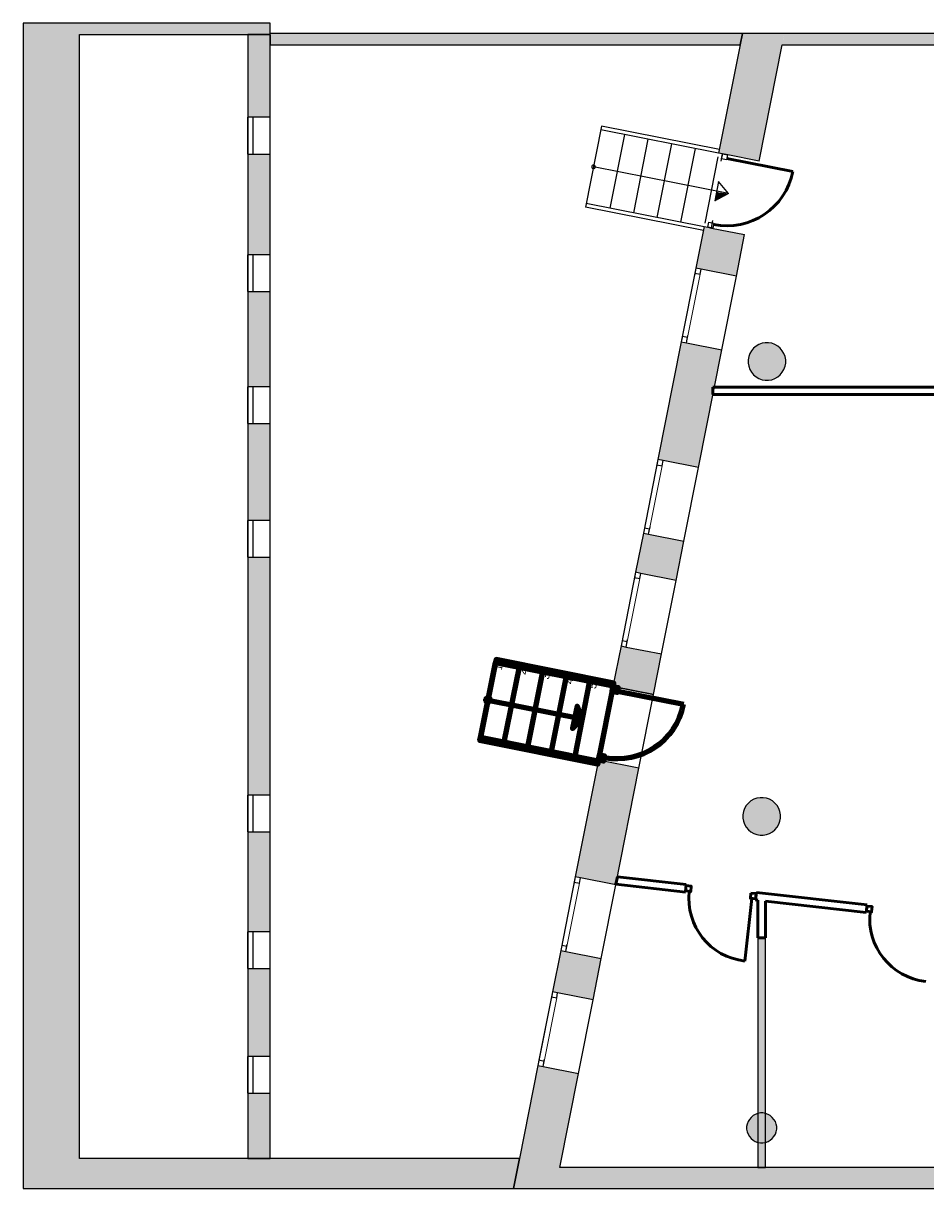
# Model space of a CAD drawing. Header units: metres. Extents: x -1 to 438, y -6 to 31.
# Tile 2 of 6: x 391 to 403, y 13 to 28. Entities that reach past the tile are written whole.
import ezdxf

# ---------------------------------------------------------------- set-up
doc = ezdxf.new("R2010")
doc.units = ezdxf.units.M
doc.linetypes.add('CONTINUA', pattern=[0])
doc.linetypes.add('PUNKT', pattern=[6.35, 0, -6.35])
for name, color, linetype, lineweight in [('3D P1 MURS EXISTENTS', 7, 'CONTINUA', 25), ('3D P1 MURS NOUS', 7, 'CONTINUA', 25), ('3D P1 PILAR', 7, 'CONTINUA', 25), ('P1 ESCALES 2D', 7, 'CONTINUA', 25)]:
    doc.layers.add(name, color=color, linetype=linetype, lineweight=lineweight)
doc.styles.add('ARIAL', font='arial.ttf')

# ---------------------------------------------------------------- blocks, each defined once
blk = doc.blocks.new('_CLOSEDFILLED')
at = {"color": 0, "linetype": 'ByBlock', "lineweight": -2}
blk.add_solid([(-1, 0), (0, 0), (-1, 0)], dxfattribs=at)
blk = doc.blocks.new('OBJETO_COMPLEJO_2')
at = {"layer": 'P1 ESCALES 2D', "color": 7, "lineweight": 25, "transparency": 33554687}
for start, end in [(0, 180), (180, 0)]:
    blk.add_arc((398.747, 26.453), 0.025, start, end, dxfattribs=at)

msp = doc.modelspace()

# ---------------------------------------------------------------- hatches: boundary and pattern name
at = {"layer": '3D P1 MURS EXISTENTS', "linetype": 'CONTINUA', "lineweight": 18, "true_color": 0xa0a0a0, "transparency": 33554687}
for points in [[(391.15, 28.364), (391.15, 12.841), (391.9, 12.841), (391.9, 28.364)], [(391.9, 28.214), (394.44, 28.214), (394.44, 28.364), (391.9, 28.364)], [(394.14, 28.214), (394.14, 27.112), (394.44, 27.112), (394.44, 28.214)], [(400.73, 28.228), (394.44, 28.228), (394.44, 28.078), (400.7, 28.078)], [(400.414, 26.636), (400.954, 26.529), (401.29, 28.228), (400.73, 28.228)], [(426.846, 28.228), (401.29, 28.228), (401.261, 28.078), (426.815, 28.078)], [(394.44, 26.622), (394.14, 26.622), (394.14, 25.282), (394.44, 25.282)], [(400.111, 25.103), (400.65, 24.996), (400.76, 25.549), (400.22, 25.656)], [(394.14, 24.792), (394.14, 23.522), (394.44, 23.522), (394.44, 24.792)], [(399.916, 24.122), (399.605, 22.553), (400.145, 22.446), (400.456, 24.015)], [(394.44, 23.032), (394.14, 23.032), (394.14, 21.742), (394.44, 21.742)], [(399.308, 21.051), (399.847, 20.944), (399.95, 21.465), (399.411, 21.572)], [(394.14, 21.252), (394.14, 18.082), (394.44, 18.082), (394.44, 21.252)], [(399.653, 19.963), (399.113, 20.07), (399.006, 19.531), (399.546, 19.424)], [(398.812, 18.55), (398.504, 16.994), (399.043, 16.887), (399.352, 18.443)], [(394.44, 17.592), (394.14, 17.592), (394.14, 16.262), (394.44, 16.262)], [(398.74, 15.356), (398.849, 15.906), (398.309, 16.013), (398.201, 15.463)], [(394.14, 14.602), (394.44, 14.602), (394.44, 15.772), (394.14, 15.772)], [(398.006, 14.482), (397.681, 12.841), (398.242, 12.841), (398.546, 14.375)], [(394.44, 14.112), (394.14, 14.112), (394.14, 13.241), (394.44, 13.241)], [(391.9, 12.841), (397.681, 12.841), (397.76, 13.241), (391.9, 13.241)], [(398.242, 12.841), (423.657, 12.841), (423.716, 13.121), (398.297, 13.121)]]:
    msp.add_hatch(color=253, dxfattribs=at).paths.add_polyline_path(points)
at = {"layer": '3D P1 MURS NOUS', "linetype": 'CONTINUA', "lineweight": 18, "true_color": 0x006e00, "transparency": 33554687}
msp.add_hatch(color=96, dxfattribs=at).paths.add_polyline_path([(400.936, 16.184), (400.936, 13.121), (401.036, 13.121), (401.036, 16.184)])
at = {"layer": '3D P1 PILAR', "linetype": 'CONTINUA', "lineweight": 18, "transparency": 33554687}
for points in [[(401.079, 24.109), (401.035, 24.109), (400.992, 24.102), (400.951, 24.087), (400.913, 24.065), (400.88, 24.037), (400.852, 24.003), (400.83, 23.965), (400.815, 23.924), (400.807, 23.881), (400.807, 23.838), (400.815, 23.795), (400.83, 23.754), (400.852, 23.716), (400.88, 23.682), (400.913, 23.654), (400.951, 23.632), (400.992, 23.617), (401.035, 23.61), (401.079, 23.61), (401.122, 23.617), (401.163, 23.632), (401.201, 23.654), (401.234, 23.682), (401.262, 23.716), (401.284, 23.754), (401.299, 23.795), (401.307, 23.838), (401.307, 23.881), (401.299, 23.924), (401.284, 23.965), (401.262, 24.003), (401.234, 24.037), (401.201, 24.065), (401.163, 24.087), (401.122, 24.102)], [(401.009, 18.049), (400.965, 18.049), (400.922, 18.042), (400.881, 18.027), (400.843, 18.005), (400.81, 17.977), (400.782, 17.943), (400.76, 17.905), (400.745, 17.864), (400.737, 17.821), (400.737, 17.778), (400.745, 17.735), (400.76, 17.694), (400.782, 17.656), (400.81, 17.622), (400.843, 17.594), (400.881, 17.572), (400.922, 17.557), (400.965, 17.55), (401.009, 17.55), (401.052, 17.557), (401.093, 17.572), (401.131, 17.594), (401.164, 17.622), (401.192, 17.656), (401.214, 17.694), (401.229, 17.735), (401.237, 17.778), (401.237, 17.821), (401.229, 17.864), (401.214, 17.905), (401.192, 17.943), (401.164, 17.977), (401.131, 18.005), (401.093, 18.027), (401.052, 18.042)], [(401.004, 13.849), (400.97, 13.849), (400.935, 13.843), (400.902, 13.831), (400.872, 13.814), (400.845, 13.791), (400.823, 13.764), (400.805, 13.734), (400.793, 13.701), (400.787, 13.667), (400.787, 13.632), (400.793, 13.598), (400.805, 13.565), (400.823, 13.534), (400.845, 13.508), (400.872, 13.485), (400.902, 13.468), (400.935, 13.456), (400.97, 13.45), (401.004, 13.45), (401.039, 13.456), (401.072, 13.468), (401.102, 13.485), (401.129, 13.508), (401.151, 13.534), (401.169, 13.565), (401.181, 13.598), (401.187, 13.632), (401.187, 13.667), (401.181, 13.701), (401.169, 13.734), (401.151, 13.764), (401.129, 13.791), (401.102, 13.814), (401.072, 13.831), (401.039, 13.843)]]:
    msp.add_hatch(color=9, dxfattribs=at).paths.add_polyline_path(points)

# ---------------------------------------------------------------- linework, layer by layer
at = {"layer": '3D P1 MURS EXISTENTS', "color": 7, "linetype": 'CONTINUA', "lineweight": 25, "transparency": 33554687}
for p, q in [((391.15, 28.364), (391.15, 12.841)), ((391.9, 28.364), (391.15, 28.364)), ((394.44, 28.364), (391.9, 28.364)), ((394.44, 28.228), (394.44, 28.364)), ((391.9, 28.214), (394.14, 28.214)), ((391.9, 13.241), (391.9, 28.214)), ((394.14, 28.214), (394.44, 28.214)), ((394.14, 28.214), (394.14, 27.112)), ((394.44, 28.214), (394.14, 28.214)), ((400.73, 28.228), (394.44, 28.228)), ((394.44, 28.078), (394.44, 28.214)), ((394.44, 28.214), (394.44, 28.078)), ((400.7, 28.078), (400.73, 28.228)), ((400.73, 28.228), (400.7, 28.078)), ((401.29, 28.228), (400.73, 28.228)), ((426.846, 28.228), (401.29, 28.228)), ((394.44, 27.112), (394.44, 28.078)), ((394.44, 28.078), (400.7, 28.078)), ((400.7, 28.078), (400.414, 26.636)), ((400.954, 26.529), (401.261, 28.078)), ((401.261, 28.078), (404.337, 28.078)), ((394.21, 27.112), (394.14, 27.112)), ((394.14, 27.112), (394.14, 26.622)), ((394.14, 26.622), (394.14, 27.112)), ((394.44, 27.112), (394.21, 27.112)), ((394.21, 26.622), (394.21, 27.112)), ((394.44, 26.622), (394.44, 27.112)), ((394.14, 26.622), (394.21, 26.622)), ((394.14, 26.622), (394.14, 25.282)), ((394.21, 26.622), (394.44, 26.622)), ((394.44, 25.282), (394.44, 26.622)), ((400.463, 26.627), (400.414, 26.636)), ((400.512, 26.617), (400.463, 26.627)), ((400.954, 26.529), (400.512, 26.617)), ((400.22, 25.656), (400.111, 25.103)), ((400.22, 25.656), (400.269, 25.647)), ((400.269, 25.647), (400.318, 25.637)), ((400.318, 25.637), (400.76, 25.549)), ((400.65, 24.996), (400.76, 25.549)), ((394.21, 25.282), (394.14, 25.282)), ((394.14, 25.282), (394.14, 24.792)), ((394.14, 24.792), (394.14, 25.282)), ((394.44, 25.282), (394.21, 25.282)), ((394.21, 24.792), (394.21, 25.282)), ((394.44, 24.792), (394.44, 25.282)), ((400.111, 25.103), (399.916, 24.122)), ((400.179, 25.09), (400.111, 25.103)), ((400.65, 24.996), (400.179, 25.09)), ((400.456, 24.015), (400.65, 24.996)), ((394.14, 24.792), (394.21, 24.792)), ((394.14, 24.792), (394.14, 23.522)), ((394.21, 24.792), (394.44, 24.792)), ((394.44, 23.522), (394.44, 24.792)), ((399.916, 24.122), (399.605, 22.553)), ((399.916, 24.122), (399.985, 24.109)), ((399.985, 24.109), (400.456, 24.015)), ((400.145, 22.446), (400.456, 24.015)), ((394.21, 23.522), (394.14, 23.522)), ((394.14, 23.522), (394.14, 23.032)), ((394.14, 23.032), (394.14, 23.522)), ((394.44, 23.522), (394.21, 23.522)), ((394.21, 23.032), (394.21, 23.522)), ((394.44, 23.032), (394.44, 23.522)), ((394.14, 23.032), (394.21, 23.032)), ((394.14, 23.032), (394.14, 21.742)), ((394.21, 23.032), (394.44, 23.032)), ((394.44, 21.742), (394.44, 23.032)), ((399.605, 22.553), (399.411, 21.572)), ((399.674, 22.539), (399.605, 22.553)), ((400.145, 22.446), (399.674, 22.539)), ((399.95, 21.465), (400.145, 22.446)), ((394.21, 21.742), (394.14, 21.742)), ((394.14, 21.742), (394.14, 21.252)), ((394.14, 21.252), (394.14, 21.742)), ((394.44, 21.742), (394.21, 21.742)), ((394.21, 21.252), (394.21, 21.742)), ((394.44, 21.252), (394.44, 21.742)), ((399.411, 21.572), (399.308, 21.051)), ((399.411, 21.572), (399.48, 21.558)), ((399.48, 21.558), (399.95, 21.465)), ((399.847, 20.944), (399.95, 21.465)), ((394.14, 21.252), (394.21, 21.252)), ((394.14, 21.252), (394.14, 18.082)), ((394.21, 21.252), (394.44, 21.252)), ((394.44, 18.082), (394.44, 21.252)), ((399.308, 21.051), (399.113, 20.07)), ((399.376, 21.037), (399.308, 21.051)), ((399.847, 20.944), (399.376, 21.037)), ((399.653, 19.963), (399.847, 20.944)), ((399.113, 20.07), (399.006, 19.531)), ((399.113, 20.07), (399.182, 20.056)), ((399.182, 20.056), (399.653, 19.963)), ((399.546, 19.424), (399.653, 19.963)), ((399.006, 19.531), (399.546, 19.424)), ((398.812, 18.55), (398.504, 16.994)), ((399.352, 18.443), (398.812, 18.55)), ((399.043, 16.887), (399.352, 18.443)), ((394.21, 18.082), (394.14, 18.082)), ((394.14, 18.082), (394.14, 17.592)), ((394.14, 17.592), (394.14, 18.082)), ((394.44, 18.082), (394.21, 18.082)), ((394.21, 17.592), (394.21, 18.082)), ((394.44, 17.592), (394.44, 18.082)), ((394.14, 17.592), (394.21, 17.592)), ((394.14, 17.592), (394.14, 16.262)), ((394.21, 17.592), (394.44, 17.592)), ((394.44, 16.262), (394.44, 17.592)), ((398.504, 16.994), (398.309, 16.013)), ((398.573, 16.98), (398.504, 16.994)), ((399.043, 16.887), (398.573, 16.98)), ((398.849, 15.906), (399.043, 16.887)), ((394.21, 16.262), (394.14, 16.262)), ((394.14, 16.262), (394.14, 15.772)), ((394.14, 15.772), (394.14, 16.262)), ((394.44, 16.262), (394.21, 16.262)), ((394.21, 15.772), (394.21, 16.262)), ((394.44, 15.772), (394.44, 16.262)), ((398.309, 16.013), (398.201, 15.463)), ((398.309, 16.013), (398.378, 15.999)), ((398.378, 15.999), (398.849, 15.906)), ((398.74, 15.356), (398.849, 15.906)), ((394.14, 15.772), (394.21, 15.772)), ((394.14, 15.772), (394.14, 14.602)), ((394.21, 15.772), (394.44, 15.772)), ((394.44, 14.602), (394.44, 15.772)), ((398.201, 15.463), (398.006, 14.482)), ((398.269, 15.45), (398.201, 15.463)), ((398.74, 15.356), (398.269, 15.45)), ((398.546, 14.375), (398.74, 15.356)), ((394.21, 14.602), (394.14, 14.602)), ((394.14, 14.602), (394.14, 14.112)), ((394.14, 14.112), (394.14, 14.602)), ((394.44, 14.602), (394.21, 14.602)), ((394.21, 14.112), (394.21, 14.602)), ((394.44, 14.112), (394.44, 14.602)), ((398.006, 14.482), (397.76, 13.241)), ((398.006, 14.482), (398.075, 14.469)), ((398.075, 14.469), (398.546, 14.375)), ((398.297, 13.121), (398.546, 14.375)), ((394.14, 14.112), (394.21, 14.112)), ((394.14, 14.112), (394.14, 13.241)), ((394.21, 14.112), (394.44, 14.112)), ((394.44, 13.241), (394.44, 14.112)), ((394.14, 13.241), (391.9, 13.241)), ((394.14, 13.241), (394.44, 13.241)), ((394.44, 13.241), (394.14, 13.241)), ((397.76, 13.241), (394.44, 13.241)), ((397.681, 12.841), (397.76, 13.241)), ((397.76, 13.241), (397.681, 12.841)), ((423.716, 13.121), (398.297, 13.121)), ((391.15, 12.841), (391.9, 12.841)), ((391.9, 12.841), (397.681, 12.841)), ((397.681, 12.841), (398.242, 12.841)), ((398.242, 12.841), (423.657, 12.841))]:
    msp.add_line(p, q, dxfattribs=at)
at = {"layer": '3D P1 MURS EXISTENTS', "color": 7, "linetype": 'PUNKT', "lineweight": 25, "transparency": 33554687}
for p, q in [((394.14, 27.112), (394.14, 26.622)), ((394.21, 27.112), (394.14, 27.112)), ((394.21, 26.622), (394.21, 27.112)), ((394.14, 26.622), (394.21, 26.622)), ((400.463, 26.627), (400.269, 25.647)), ((400.318, 25.637), (400.512, 26.617)), ((400.512, 26.617), (400.463, 26.627)), ((400.269, 25.647), (400.318, 25.637)), ((394.14, 25.282), (394.14, 24.792)), ((394.21, 25.282), (394.14, 25.282)), ((394.21, 24.792), (394.21, 25.282)), ((400.111, 25.103), (399.916, 24.122)), ((399.985, 24.109), (400.179, 25.09)), ((400.179, 25.09), (400.111, 25.103)), ((394.14, 24.792), (394.21, 24.792)), ((399.916, 24.122), (399.985, 24.109)), ((394.14, 23.522), (394.14, 23.032)), ((394.21, 23.522), (394.14, 23.522)), ((394.21, 23.032), (394.21, 23.522)), ((394.14, 23.032), (394.21, 23.032)), ((399.605, 22.553), (399.411, 21.572)), ((399.48, 21.558), (399.674, 22.539)), ((399.674, 22.539), (399.605, 22.553)), ((394.14, 21.742), (394.14, 21.252)), ((394.21, 21.742), (394.14, 21.742)), ((394.21, 21.252), (394.21, 21.742)), ((399.411, 21.572), (399.48, 21.558)), ((394.14, 21.252), (394.21, 21.252)), ((399.308, 21.051), (399.113, 20.07)), ((399.182, 20.056), (399.376, 21.037)), ((399.376, 21.037), (399.308, 21.051)), ((399.113, 20.07), (399.182, 20.056)), ((394.14, 18.082), (394.14, 17.592)), ((394.21, 18.082), (394.14, 18.082)), ((394.21, 17.592), (394.21, 18.082)), ((394.14, 17.592), (394.21, 17.592)), ((398.504, 16.994), (398.309, 16.013)), ((398.378, 15.999), (398.573, 16.98)), ((398.573, 16.98), (398.504, 16.994)), ((394.14, 16.262), (394.14, 15.772)), ((394.21, 16.262), (394.14, 16.262)), ((394.21, 15.772), (394.21, 16.262)), ((398.309, 16.013), (398.378, 15.999)), ((394.14, 15.772), (394.21, 15.772)), ((398.201, 15.463), (398.006, 14.482)), ((398.075, 14.469), (398.269, 15.45)), ((398.269, 15.45), (398.201, 15.463)), ((394.14, 14.602), (394.14, 14.112)), ((394.21, 14.602), (394.14, 14.602)), ((394.21, 14.112), (394.21, 14.602)), ((398.006, 14.482), (398.075, 14.469)), ((394.14, 14.112), (394.21, 14.112))]:
    msp.add_line(p, q, dxfattribs=at)
at = {"layer": '3D P1 MURS EXISTENTS', "color": 202, "linetype": 'CONTINUA', "lineweight": 50, "transparency": 33554687}
msp.add_line((400.522, 26.564), (401.404, 26.389), dxfattribs=at)
at = {"layer": '3D P1 MURS EXISTENTS', "color": 7, "linetype": 'CONTINUA', "lineweight": 25, "transparency": 33554687}
for points in [[(400.45, 26.558), (400.463, 26.627), (400.532, 26.613), (400.518, 26.544), (400.45, 26.558)], [(400.269, 25.647), (400.283, 25.715), (400.351, 25.702), (400.338, 25.633), (400.269, 25.647)], [(400.111, 25.103), (400.097, 25.034), (400.166, 25.021), (400.179, 25.09), (400.111, 25.103)], [(399.93, 24.191), (399.916, 24.122), (399.985, 24.109), (399.998, 24.177), (399.93, 24.191)], [(399.605, 22.553), (399.592, 22.484), (399.66, 22.47), (399.674, 22.539), (399.605, 22.553)], [(399.425, 21.64), (399.411, 21.572), (399.48, 21.558), (399.493, 21.627), (399.425, 21.64)], [(399.308, 21.051), (399.294, 20.982), (399.363, 20.969), (399.376, 21.037), (399.308, 21.051)], [(399.127, 20.139), (399.113, 20.07), (399.182, 20.056), (399.196, 20.125), (399.127, 20.139)], [(398.504, 16.994), (398.49, 16.925), (398.559, 16.911), (398.573, 16.98), (398.504, 16.994)], [(398.323, 16.081), (398.309, 16.013), (398.378, 15.999), (398.392, 16.068), (398.323, 16.081)], [(398.201, 15.463), (398.187, 15.395), (398.256, 15.381), (398.269, 15.45), (398.201, 15.463)], [(398.02, 14.551), (398.006, 14.482), (398.075, 14.469), (398.089, 14.537), (398.02, 14.551)]]:
    msp.add_lwpolyline(points, close=True, dxfattribs=at)
at = {"layer": '3D P1 MURS EXISTENTS', "color": 40, "linetype": 'CONTINUA', "lineweight": 18, "transparency": 33554687}
for points in [[(400.097, 25.034), (399.93, 24.191), (399.998, 24.177), (400.166, 25.021), (400.097, 25.034)], [(399.592, 22.484), (399.425, 21.64), (399.493, 21.627), (399.66, 22.47), (399.592, 22.484)], [(399.294, 20.982), (399.127, 20.139), (399.196, 20.125), (399.363, 20.969), (399.294, 20.982)], [(398.49, 16.925), (398.323, 16.081), (398.392, 16.068), (398.559, 16.911), (398.49, 16.925)], [(398.187, 15.395), (398.02, 14.551), (398.089, 14.537), (398.256, 15.381), (398.187, 15.395)]]:
    msp.add_lwpolyline(points, close=True, dxfattribs=at)
at = {"layer": '3D P1 MURS EXISTENTS', "color": 202, "linetype": 'CONTINUA', "lineweight": 50, "transparency": 33554687}
msp.add_arc((400.522, 26.564), 0.899, 258.7934, 348.7934, dxfattribs=at)
at = {"layer": '3D P1 MURS NOUS', "color": 4, "linetype": 'CONTINUA', "lineweight": 50, "transparency": 33554687}
for p, q in [((403.347, 23.519), (400.338, 23.519)), ((400.338, 23.519), (400.338, 23.419)), ((400.338, 23.419), (403.347, 23.419)), ((399.065, 16.995), (399.045, 16.897)), ((399.982, 16.892), (399.065, 16.995)), ((399.045, 16.897), (399.97, 16.792)), ((399.982, 16.892), (399.97, 16.792)), ((400.905, 16.687), (400.916, 16.787)), ((402.391, 16.62), (400.916, 16.787)), ((400.856, 16.708), (400.762, 15.873)), ((400.905, 16.687), (400.936, 16.684)), ((400.936, 16.684), (400.936, 16.184)), ((401.036, 16.184), (401.036, 16.672)), ((401.036, 16.672), (402.38, 16.521)), ((402.391, 16.62), (402.38, 16.521)), ((400.936, 16.184), (401.036, 16.184))]:
    msp.add_line(p, q, dxfattribs=at)
at = {"layer": '3D P1 MURS NOUS', "color": 240, "linetype": 'CONTINUA', "lineweight": 140, "transparency": 33554687}
for p, q in [((397.44, 19.85), (397.24, 18.849)), ((397.754, 19.787), (397.554, 18.787)), ((398.068, 19.724), (397.868, 18.724)), ((398.381, 19.662), (398.182, 18.662)), ((398.695, 19.599), (398.496, 18.599)), ((399.065, 19.468), (399.947, 19.293)), ((397.34, 19.35), (398.596, 19.099))]:
    msp.add_line(p, q, dxfattribs=at)
at = {"layer": '3D P1 MURS NOUS', "color": 7, "linetype": 'CONTINUA', "lineweight": 25, "transparency": 33554687}
for p, q in [((399.546, 19.424), (399.006, 19.531)), ((399.352, 18.443), (399.546, 19.424)), ((400.936, 16.184), (400.936, 13.121)), ((401.036, 16.184), (400.936, 16.184)), ((401.036, 13.121), (401.036, 16.184)), ((400.936, 13.121), (401.036, 13.121))]:
    msp.add_line(p, q, dxfattribs=at)
at = {"layer": '3D P1 MURS NOUS', "color": 240, "linetype": 'CONTINUA', "lineweight": 140, "transparency": 33554687}
for points in [[(397.44, 19.85), (399.009, 19.537), (399.017, 19.576), (397.448, 19.889), (397.44, 19.85)], [(397.44, 19.85), (399.009, 19.537), (398.81, 18.536), (397.24, 18.849), (397.44, 19.85)], [(398.993, 19.462), (399.006, 19.531), (399.075, 19.517), (399.062, 19.448), (398.993, 19.462)], [(398.596, 19.099), (398.527, 19.266), (398.468, 18.972), (398.596, 19.099)], [(397.24, 18.849), (398.81, 18.536), (398.802, 18.497), (397.233, 18.81), (397.24, 18.849)], [(398.812, 18.551), (398.826, 18.619), (398.895, 18.606), (398.881, 18.537), (398.812, 18.551)]]:
    msp.add_lwpolyline(points, close=True, dxfattribs=at)
at = {"layer": '3D P1 MURS NOUS', "color": 4, "linetype": 'CONTINUA', "lineweight": 50, "transparency": 33554687}
for points in [[(399.98, 16.877), (400.049, 16.869), (400.042, 16.799), (399.972, 16.807), (399.98, 16.877)], [(400.844, 16.779), (400.914, 16.772), (400.906, 16.702), (400.837, 16.71), (400.844, 16.779)], [(402.39, 16.605), (402.459, 16.598), (402.451, 16.528), (402.382, 16.536), (402.39, 16.605)]]:
    msp.add_lwpolyline(points, close=True, dxfattribs=at)
at = {"layer": '3D P1 MURS NOUS', "color": 240, "linetype": 'CONTINUA', "lineweight": 140, "transparency": 33554687}
msp.add_circle((397.34, 19.35), 0.03, dxfattribs=at)
msp.add_arc((399.065, 19.468), 0.899, 258.7934, 348.7934, dxfattribs=at)
at = {"layer": '3D P1 MURS NOUS', "color": 4, "linetype": 'CONTINUA', "lineweight": 50, "transparency": 33554687}
for centre in [(400.856, 16.708), (403.266, 16.436)]:
    msp.add_arc(centre, 0.84, 173.573, 263.573, dxfattribs=at)
at = {"layer": '3D P1 PILAR', "color": 7, "linetype": 'CONTINUA', "lineweight": 25, "transparency": 33554687}
for p, q in [((400.913, 24.065), (400.88, 24.037)), ((400.951, 24.087), (400.913, 24.065)), ((400.992, 24.102), (400.951, 24.087)), ((401.035, 24.109), (400.992, 24.102)), ((401.079, 24.109), (401.035, 24.109)), ((401.122, 24.102), (401.079, 24.109)), ((401.163, 24.087), (401.122, 24.102)), ((401.201, 24.065), (401.163, 24.087)), ((401.234, 24.037), (401.201, 24.065)), ((400.815, 23.924), (400.807, 23.881)), ((400.83, 23.965), (400.815, 23.924)), ((400.852, 24.003), (400.83, 23.965)), ((400.88, 24.037), (400.852, 24.003)), ((401.262, 24.003), (401.234, 24.037)), ((401.284, 23.965), (401.262, 24.003)), ((401.299, 23.924), (401.284, 23.965)), ((401.307, 23.881), (401.299, 23.924)), ((400.807, 23.881), (400.807, 23.838)), ((400.807, 23.838), (400.815, 23.795)), ((400.815, 23.795), (400.83, 23.754)), ((400.83, 23.754), (400.852, 23.716)), ((401.262, 23.716), (401.284, 23.754)), ((401.284, 23.754), (401.299, 23.795)), ((401.299, 23.795), (401.307, 23.838)), ((401.307, 23.838), (401.307, 23.881)), ((400.852, 23.716), (400.88, 23.682)), ((400.88, 23.682), (400.913, 23.654)), ((400.913, 23.654), (400.951, 23.632)), ((400.951, 23.632), (400.992, 23.617)), ((400.992, 23.617), (401.035, 23.61)), ((401.035, 23.61), (401.079, 23.61)), ((401.079, 23.61), (401.122, 23.617)), ((401.122, 23.617), (401.163, 23.632)), ((401.163, 23.632), (401.201, 23.654)), ((401.201, 23.654), (401.234, 23.682)), ((401.234, 23.682), (401.262, 23.716)), ((400.881, 18.027), (400.843, 18.005)), ((400.922, 18.042), (400.881, 18.027)), ((400.965, 18.049), (400.922, 18.042)), ((401.009, 18.049), (400.965, 18.049)), ((401.052, 18.042), (401.009, 18.049)), ((401.093, 18.027), (401.052, 18.042)), ((401.131, 18.005), (401.093, 18.027)), ((400.745, 17.864), (400.737, 17.821)), ((400.76, 17.905), (400.745, 17.864)), ((400.782, 17.943), (400.76, 17.905)), ((400.81, 17.977), (400.782, 17.943)), ((400.843, 18.005), (400.81, 17.977)), ((401.164, 17.977), (401.131, 18.005)), ((401.192, 17.943), (401.164, 17.977)), ((401.214, 17.905), (401.192, 17.943)), ((401.229, 17.864), (401.214, 17.905)), ((401.237, 17.821), (401.229, 17.864)), ((400.737, 17.821), (400.737, 17.778)), ((400.737, 17.778), (400.745, 17.735)), ((400.745, 17.735), (400.76, 17.694)), ((401.214, 17.694), (401.229, 17.735)), ((401.229, 17.735), (401.237, 17.778)), ((401.237, 17.778), (401.237, 17.821)), ((400.76, 17.694), (400.782, 17.656)), ((400.782, 17.656), (400.81, 17.622)), ((400.81, 17.622), (400.843, 17.594)), ((400.843, 17.594), (400.881, 17.572)), ((400.881, 17.572), (400.922, 17.557)), ((400.922, 17.557), (400.965, 17.55)), ((400.965, 17.55), (401.009, 17.55)), ((401.009, 17.55), (401.052, 17.557)), ((401.052, 17.557), (401.093, 17.572)), ((401.093, 17.572), (401.131, 17.594)), ((401.131, 17.594), (401.164, 17.622)), ((401.164, 17.622), (401.192, 17.656)), ((401.192, 17.656), (401.214, 17.694)), ((400.902, 13.831), (400.872, 13.814)), ((400.935, 13.843), (400.902, 13.831)), ((400.97, 13.849), (400.935, 13.843)), ((401.004, 13.849), (400.97, 13.849)), ((401.039, 13.843), (401.004, 13.849)), ((401.072, 13.831), (401.039, 13.843)), ((401.102, 13.814), (401.072, 13.831)), ((400.793, 13.701), (400.787, 13.667)), ((400.787, 13.667), (400.787, 13.632)), ((400.805, 13.734), (400.793, 13.701)), ((400.823, 13.764), (400.805, 13.734)), ((400.845, 13.791), (400.823, 13.764)), ((400.872, 13.814), (400.845, 13.791)), ((401.129, 13.791), (401.102, 13.814)), ((401.151, 13.764), (401.129, 13.791)), ((401.169, 13.734), (401.151, 13.764)), ((401.181, 13.701), (401.169, 13.734)), ((401.187, 13.667), (401.181, 13.701)), ((401.187, 13.632), (401.187, 13.667)), ((400.787, 13.632), (400.793, 13.598)), ((400.793, 13.598), (400.805, 13.565)), ((400.805, 13.565), (400.823, 13.534)), ((400.823, 13.534), (400.845, 13.508)), ((400.845, 13.508), (400.872, 13.485)), ((401.102, 13.485), (401.129, 13.508)), ((401.129, 13.508), (401.151, 13.534)), ((401.151, 13.534), (401.169, 13.565)), ((401.169, 13.565), (401.181, 13.598)), ((401.181, 13.598), (401.187, 13.632)), ((400.872, 13.485), (400.902, 13.468)), ((400.902, 13.468), (400.935, 13.456)), ((400.935, 13.456), (400.97, 13.45)), ((400.97, 13.45), (401.004, 13.45)), ((401.004, 13.45), (401.039, 13.456)), ((401.039, 13.456), (401.072, 13.468)), ((401.072, 13.468), (401.102, 13.485))]:
    msp.add_line(p, q, dxfattribs=at)
at = {"layer": 'P1 ESCALES 2D', "color": 7, "lineweight": 25, "transparency": 33554687}
for p, q in [((398.854, 26.993), (398.64, 25.914)), ((400.414, 26.633), (398.844, 26.944)), ((400.423, 26.682), (398.854, 26.993)), ((399.158, 26.882), (398.964, 25.901)), ((399.472, 26.82), (399.278, 25.839)), ((399.786, 26.757), (399.592, 25.776)), ((400.1, 26.695), (399.905, 25.714)), ((400.404, 26.584), (400.229, 25.701)), ((400.544, 26.097), (398.747, 26.453)), ((400.41, 26.255), (400.362, 25.999)), ((400.544, 26.097), (400.41, 26.255)), ((400.544, 26.097), (400.362, 25.999)), ((400.219, 25.652), (398.65, 25.963)), ((400.21, 25.603), (398.64, 25.914))]:
    msp.add_line(p, q, dxfattribs=at)
for radius, start, end in [(8.169, 260.2015, 260.9667), (8.159, 260.2026, 261.0586), (8.149, 260.2036, 261.151), (8.139, 260.2046, 261.2438), (8.249, 260.1935, 260.2459), (8.239, 260.1945, 260.3346), (8.229, 260.1955, 260.4237), (8.219, 260.1965, 260.5132), (8.209, 260.1975, 260.6031), (8.199, 260.1985, 260.6934), (8.189, 260.1995, 260.7841), (8.179, 260.2005, 260.8752)]:
    msp.add_arc((401.768, 34.134), radius, start, end, dxfattribs=at)

# ---------------------------------------------------------------- block references
at = {"layer": '3D P1 PILAR', "color": 7, "linetype": 'CONTINUA', "lineweight": 25, "transparency": 33554687, "xscale": 0.0002666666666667, "yscale": 0.0002666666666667, "zscale": 0.0002666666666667}
for p in [(401.057, 23.859), (400.987, 17.799), (400.987, 13.649)]:
    msp.add_blockref('_CLOSEDFILLED', p, dxfattribs=at)
at = {"layer": 'P1 ESCALES 2D', "color": 7, "lineweight": 25, "transparency": 33554687}
msp.add_blockref('OBJETO_COMPLEJO_2', (0, 0), dxfattribs=at)

# ---------------------------------------------------------------- texts
at = {"layer": '3D P1 MURS NOUS', "color": 240, "linetype": 'CONTINUA', "lineweight": 140, "transparency": 33554687, "char_height": 0.1, "attachment_point": 7, "rotation": 78.7198, "style": 'ARIAL'}
for s, insert, width in [('\\W0.90;1', (397.524, 19.743), 0.12344), ('\\W0.99;2', (397.838, 19.68), 0.12779), ('\\W0.99;3', (398.152, 19.618), 0.12779), ('\\W0.99;4', (398.466, 19.555), 0.12779), ('\\W0.99;5', (398.779, 19.492), 0.12779)]:
    msp.add_mtext(s, dxfattribs=dict(at, insert=insert, width=width))

doc.saveas('drawing.dxf')
